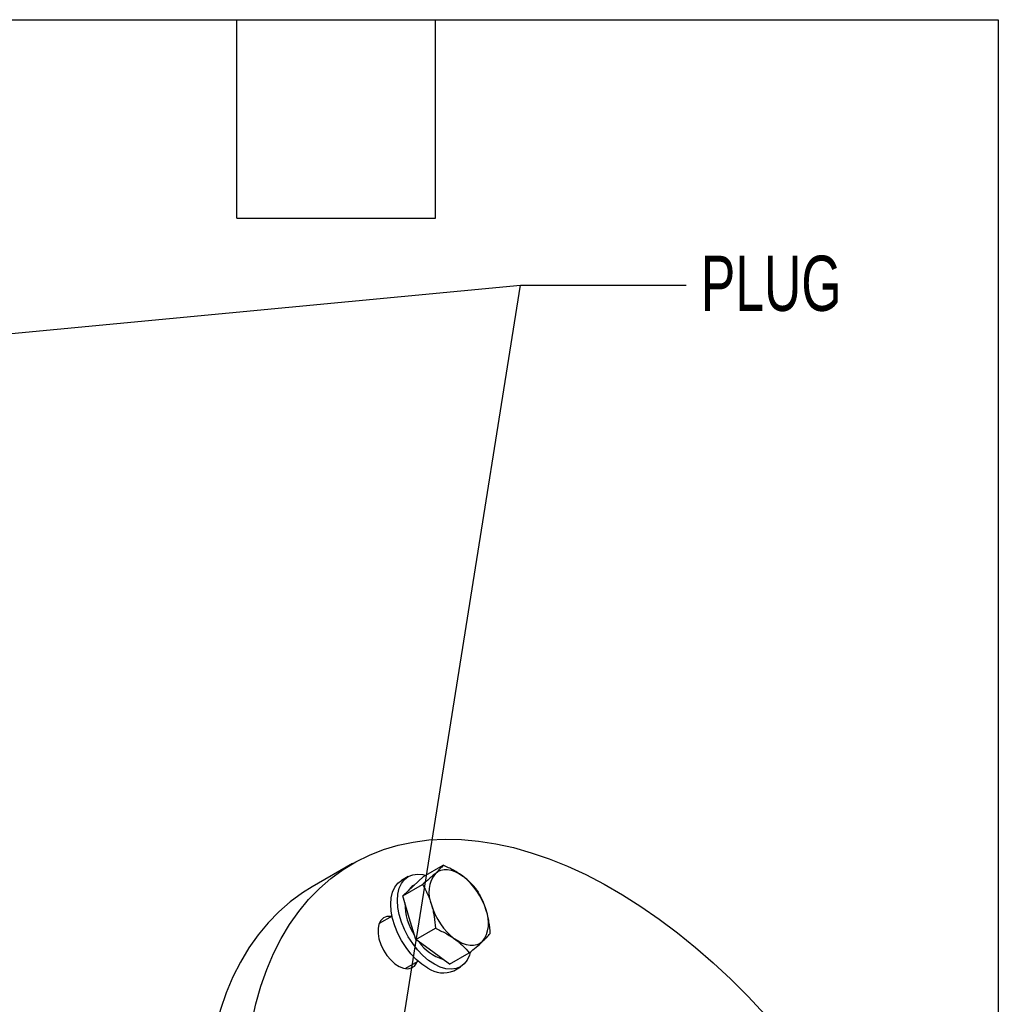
# Model space of a CAD drawing. Header units: millimetres. Extents: x 32 to 1366, y 32 to 1048.
# Tile 13 of 13: x 1178 to 1365, y 859 to 1048. Entities that reach past the tile are written whole.
import ezdxf

# ---------------------------------------------------------------- set-up
doc = ezdxf.new("R2010")
doc.units = ezdxf.units.MM
doc.header["$LTSCALE"] = 5
doc.linetypes.add('SLD-Solid', pattern=[0])
doc.layers.add('TEXT', color=140, linetype='SLD-Solid', lineweight=25)
doc.styles.add('SLDTEXTSTYLE0', font='TXT', dxfattribs={"width": 0.7})
doc.dimstyles.new('SLDDIMSTYLE0', dxfattribs={"dimtxt": 0.18, "dimasz": 5.08, "dimexe": 0, "dimexo": 0.0625, "dimgap": 0, "dimtad": 0, "dimtih": 1, "dimtoh": 1, "dimdec": 0, "dimrnd": 1e-09, "dimzin": 0, "dimdsep": 46, "dimtxsty": 'Standard', "dimblk1": 'DOT', "dimblk2": 'DOT', "dimsah": 1, "dimcen": 0.09, "dimadec": 0, "dimazin": 0, "dimtfac": 5.08, "dimtdec": 0, "dimtofl": 0, "dimtmove": 0, "dimatfit": 3, "dimldrblk": 'DOT', "dimfxl": 0, "dimfrac": 2, "dimtolj": 1, "dimtzin": 0, "dimarcsym": 0})

# ---------------------------------------------------------------- blocks, each defined once
blk = doc.blocks.new('_Dot')
at = {"color": 0, "linetype": 'ByBlock', "lineweight": -2}
blk.add_line((-0.5, 0), (-1, 0), dxfattribs=at)
at = {"color": 0, "linetype": 'ByBlock', "const_width": 0.5}
blk.add_lwpolyline([(-0.25, 0, 1), (0.25, 0, 1)], format="xyb", close=True, dxfattribs=at)

msp = doc.modelspace()

# ---------------------------------------------------------------- linework, layer by layer
for p, q in [((1241.431, 885.86), (1233.653, 881.37)), ((1255.036, 883.359), (1258.795, 885.528)), ((1252.107, 883.363), (1250.834, 882.628)), ((1253.046, 881.518), (1255.036, 883.359)), ((1251.055, 879.677), (1254.814, 881.847)), ((1251.055, 879.677), (1253.046, 881.518)), ((1253.27, 881.725), (1253.107, 881.631)), ((1252.302, 875.471), (1251.055, 879.677)), ((1249.003, 875.798), (1246.531, 874.371)), ((1253.55, 871.266), (1252.302, 875.471)), ((1253.55, 871.266), (1257.308, 873.435)), ((1256.787, 868.901), (1253.55, 871.266)), ((1251.531, 865.71), (1254.003, 867.138)), ((1260.025, 866.536), (1256.787, 868.901)), ((1260.025, 866.536), (1263.784, 868.706)), ((1260.833, 865.307), (1262.106, 866.042))]:
    msp.add_line(p, q)
at = {"flags": 128}
for points in [[(1222.118, 855.446), (1222.903, 858.962), (1223.858, 862.33), (1224.98, 865.541), (1226.269, 868.587), (1227.719, 871.461), (1229.327, 874.156), (1231.09, 876.664), (1233.003, 878.98), (1235.061, 881.097), (1237.259, 883.012), (1239.592, 884.717), (1242.054, 886.211), (1244.639, 887.488), (1247.339, 888.546), (1250.15, 889.382), (1253.063, 889.994), (1256.071, 890.38), (1259.168, 890.539), (1262.344, 890.472), (1265.593, 890.178), (1268.906, 889.658), (1272.275, 888.913), (1275.692, 887.945), (1279.148, 886.757), (1282.634, 885.351), (1286.143, 883.731), (1289.664, 881.901), (1293.19, 879.866), (1296.711, 877.63), (1300.219, 875.2), (1303.706, 872.58), (1307.161, 869.778), (1310.578, 866.801), (1313.947, 863.656), (1317.26, 860.351), (1320.509, 856.894)], [(1257.31, 883.979), (1257.798, 884.339), (1258.355, 884.581), (1258.971, 884.699), (1259.634, 884.693), (1260.335, 884.563), (1261.061, 884.309), (1261.8, 883.938), (1262.538, 883.455)], [(1255.834, 865.802), (1254.727, 866.541), (1253.649, 867.463), (1252.623, 868.546), (1251.677, 869.761), (1250.834, 871.08), (1250.113, 872.471), (1249.533, 873.898), (1249.109, 875.327), (1248.85, 876.722), (1248.763, 878.05), (1248.85, 879.277), (1249.109, 880.373), (1249.533, 881.312), (1250.113, 882.07), (1250.834, 882.628), (1250.834, 882.628)], [(1257.106, 866.537), (1256, 867.276), (1254.921, 868.198), (1253.896, 869.28), (1252.95, 870.496), (1252.106, 871.815), (1251.386, 873.205), (1250.806, 874.633), (1250.381, 876.062), (1250.122, 877.457), (1250.035, 878.785), (1250.122, 880.012), (1250.381, 881.108), (1250.806, 882.047), (1251.386, 882.804), (1252.106, 883.363), (1252.95, 883.708), (1253.896, 883.831), (1254.921, 883.73), (1255.45, 883.597)], [(1233.653, 881.37), (1231.814, 880.227), (1229.481, 878.521), (1227.283, 876.607), (1225.225, 874.49), (1223.312, 872.174), (1221.549, 869.666), (1219.94, 866.971), (1218.49, 864.097), (1217.202, 861.051), (1216.079, 857.84), (1215.124, 854.472), (1214.34, 850.955), (1213.728, 847.299), (1213.289, 843.512), (1213.026, 839.605), (1212.938, 835.585)], [(1248.823, 875.694), (1248.737, 875.705), (1247.994, 875.679), (1247.353, 875.421), (1246.844, 874.941), (1246.491, 874.264), (1246.31, 873.42), (1246.31, 872.449), (1246.491, 871.396), (1246.844, 870.311), (1247.353, 869.244), (1247.994, 868.245), (1248.737, 867.361), (1249.548, 866.634), (1250.387, 866.096), (1251.217, 865.774), (1251.998, 865.683), (1252.695, 865.826), (1253.273, 866.197), (1253.706, 866.779), (1253.822, 867.033)], [(1266.279, 870.839), (1265.791, 870.479), (1265.234, 870.237), (1264.619, 870.119), (1263.955, 870.125), (1263.254, 870.255), (1262.528, 870.508), (1261.789, 870.88), (1261.051, 871.362)], [(1263.97, 868.777), (1263.831, 868.297), (1263.407, 867.358), (1262.827, 866.601), (1262.106, 866.042), (1261.263, 865.697), (1260.317, 865.574), (1259.292, 865.675), (1258.213, 865.999), (1257.106, 866.537)]]:
    msp.add_lwpolyline(points, dxfattribs=at)
for centre, radius, start, end in [((1262.096, 880.322), 6.024, 142.61486, 203.36622), ((1254.628, 873.241), 12.919, 16.38564, 52.24783), ((1254.543, 879.175), 2.845, 120.32125, 148.64391), ((1262.782, 878.256), 11.324, 179.68265, 213.35137), ((1268.961, 881.577), 12.919, 196.38564, 232.24783), ((1261.493, 874.496), 6.024, 322.61486, 23.36622), ((1261.359, 875.919), 8.817, 215.41543, 252.2976), ((1258.771, 869.979), 5.106, 234.87485, 293.81469)]:
    msp.add_arc(centre, radius, start, end)
for points, knots in [([(1258.795, 885.528), (1258.624, 885.316), (1258.423, 885.086), (1257.936, 884.575), (1257.649, 884.293), (1257.31, 883.979)], [0, 0, 0, 0, 0.5, 0.5, 1, 1, 1, 1]), ([(1262.538, 883.455), (1262.263, 883.656), (1261.975, 883.851), (1261.383, 884.223), (1261.078, 884.401), (1260.137, 884.916), (1259.477, 885.231), (1258.795, 885.528)], [0, 0, 0, 0, 0.25, 0.25, 0.5, 0.5, 1, 1, 1, 1]), ([(1257.31, 883.979), (1257.141, 883.823), (1256.959, 883.659), (1256.577, 883.322), (1256.376, 883.148), (1255.747, 882.612), (1255.293, 882.236), (1254.814, 881.847)], [0, 0, 0, 0, 0.25, 0.25, 0.5, 0.5, 1, 1, 1, 1]), ([(1265.27, 880.799), (1264.895, 881.275), (1264.489, 881.738), (1263.586, 882.627), (1263.09, 883.053), (1262.538, 883.455)], [0, 0, 0, 0, 0.5, 0.5, 1, 1, 1, 1]), ([(1254.814, 881.847), (1255.171, 881.25), (1255.507, 880.625), (1256.098, 879.323), (1256.355, 878.645), (1256.566, 877.933)], [0, 0, 0, 0, 0.5, 0.5, 1, 1, 1, 1]), ([(1265.27, 880.799), (1265.627, 880.203), (1265.963, 879.577), (1266.555, 878.276), (1266.812, 877.597), (1267.023, 876.885)], [0, 0, 0, 0, 0.5, 0.5, 1, 1, 1, 1]), ([(1256.566, 877.933), (1256.672, 877.576), (1256.767, 877.211), (1256.932, 876.469), (1257.002, 876.095), (1257.182, 874.966), (1257.259, 874.204), (1257.308, 873.435)], [0, 0, 0, 0, 0.25, 0.25, 0.5, 0.5, 1, 1, 1, 1]), ([(1267.023, 876.885), (1267.128, 876.529), (1267.223, 876.163), (1267.388, 875.421), (1267.459, 875.047), (1267.638, 873.918), (1267.715, 873.156), (1267.765, 872.388)], [0, 0, 0, 0, 0.25, 0.25, 0.5, 0.5, 1, 1, 1, 1]), ([(1257.308, 873.435), (1257.992, 873.138), (1258.653, 872.821), (1259.907, 872.135), (1260.5, 871.765), (1261.051, 871.362)], [0, 0, 0, 0, 0.5, 0.5, 1, 1, 1, 1]), ([(1261.051, 871.362), (1261.326, 871.162), (1261.59, 870.953), (1262.09, 870.528), (1262.327, 870.31), (1263.003, 869.643), (1263.409, 869.181), (1263.784, 868.706)], [0, 0, 0, 0, 0.25, 0.25, 0.5, 0.5, 1, 1, 1, 1]), ([(1263.784, 868.706), (1264.263, 869.096), (1264.718, 869.473), (1265.557, 870.187), (1265.94, 870.525), (1266.279, 870.839)], [0, 0, 0, 0, 0.5, 0.5, 1, 1, 1, 1]), ([(1266.279, 870.839), (1266.448, 870.995), (1266.606, 871.145), (1266.895, 871.429), (1267.028, 871.563), (1267.393, 871.947), (1267.594, 872.176), (1267.765, 872.388)], [0, 0, 0, 0, 0.25, 0.25, 0.5, 0.5, 1, 1, 1, 1])]:
    msp.add_open_spline(points, degree=3, knots=knots)
at = {"layer": 'TEXT'}
for p, q in [((31.75, 1047.75), (1365.25, 1047.75)), ((1219.2, 1009.65), (1219.2, 1047.75)), ((1257.3, 1009.65), (1257.3, 1047.75)), ((1365.25, 1047.75), (1365.25, 31.75)), ((1219.2, 1009.65), (1257.3, 1009.65))]:
    msp.add_line(p, q, dxfattribs=at)

# ---------------------------------------------------------------- texts
at = {"layer": 'TEXT', "insert": (1308.204, 1002.473), "char_height": 10.5833, "attachment_point": 1, "style": 'SLDTEXTSTYLE0'}
msp.add_mtext('PLUG', dxfattribs=at)

# ---------------------------------------------------------------- leaders
at = {"layer": 'TEXT'}
for points in [[(1053.072, 975.832), (1273.626, 996.811), (1305.376, 996.811)], [(1220.104, 660.363), (1273.626, 996.811), (1305.376, 996.811)]]:
    msp.add_leader(points, dimstyle='SLDDIMSTYLE0', dxfattribs=at)

doc.saveas('drawing.dxf')
